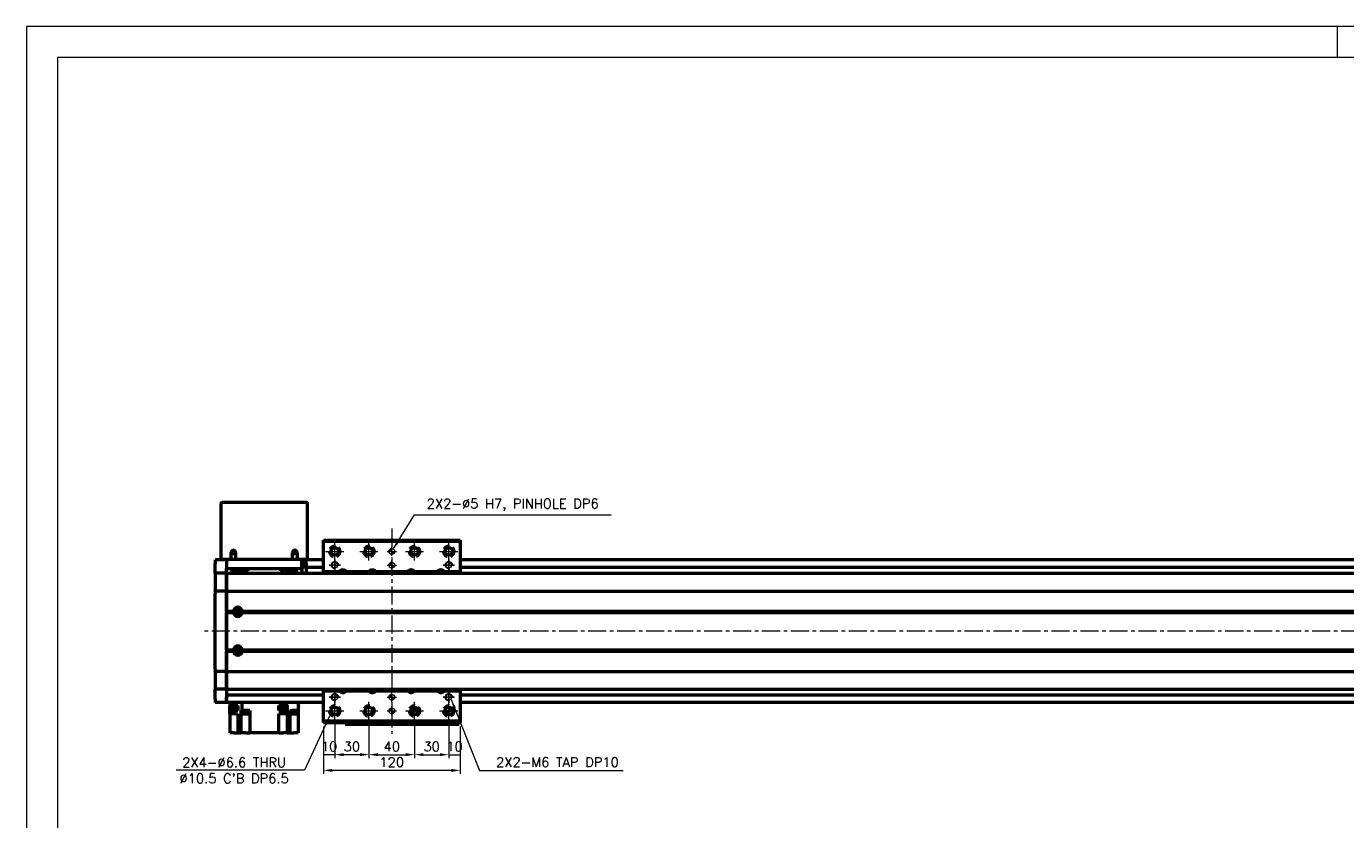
# Model space of a CAD drawing. Header units: millimetres. Extents: x 46891 to 50846, y 6223 to 10155.
# Tile 2 of 5: x 48547 to 49704, y 9459 to 10155. Entities that reach past the tile are written whole.
import ezdxf

# ---------------------------------------------------------------- set-up
doc = ezdxf.new("R2010")
doc.units = ezdxf.units.MM
doc.header["$LTSCALE"] = 0.5
doc.linetypes.add('CENTER', pattern=[50.8, 31.75, -6.35, 6.35, -6.35])
doc.linetypes.add('HIDDENX2', pattern=[19.05, 12.7, -6.35])
doc.layers.get('0').update_dxf_attribs({"lineweight": 20})
doc.layers.add('1', color=1, linetype='CENTER', lineweight=13)
doc.layers.add('외형선(ISO)', color=7, linetype='Continuous', lineweight=50)
doc.layers.add('2', color=2, linetype='HIDDENX2')
doc.layers.add('DIM', color=4, linetype='Continuous')
doc.styles.add('DSR TEXT', font='romans.shx', dxfattribs={"bigfont": 'whgtxt.shx'})
doc.styles.get("Standard").update_dxf_attribs({"font": 'romans.shx', "bigfont": 'whgtxt.shx'})
doc.dimstyles.new('DSR', dxfattribs={"dimscale": 2, "dimtxt": 3, "dimasz": 3, "dimexe": 0.5, "dimexo": 0.5, "dimgap": 0.5, "dimtad": 1, "dimdsep": 46, "dimtxsty": 'Standard', "dimcen": 2.5, "dimclrd": 4, "dimclre": 4, "dimclrt": 2, "dimadec": 0, "dimazin": 2, "dimtfac": 1, "dimtmove": 0, "dimatfit": 3, "dimfxl": 0, "dimlwd": -1, "dimlwe": -1, "dimarcsym": 0})

# ---------------------------------------------------------------- blocks, each defined once
blk = doc.blocks.new('A$C1C1952E1')
at = {"color": 1}
blk.add_lwpolyline([(0, 0), (420, 0), (420, 297), (0, 297)], close=True, dxfattribs=at)
at = {"color": 3}
blk.add_lwpolyline([(5, 5), (415, 5), (415, 292), (5, 292)], close=True, dxfattribs=at)
blk = doc.blocks.new('tap6')
blk.add_circle((0, 0), 2.5)
at = {"layer": 'DIM', "color": 1}
for p, q in [((-5, 0), (5, 0)), ((0, -5), (0, 5))]:
    blk.add_line(p, q, dxfattribs=at)
blk.add_arc((0, 0), 3, 263.303, 187.8802, dxfattribs=at)
blk = doc.blocks.new('A$C33E56CC6')
h = blk.add_hatch()
h.set_pattern_fill('ANSI31', color=256, style=0)
h.set_pattern_definition([(45, (-7065.45672, -6508.5399), (-0.0883883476, 0.0883883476), [])])
h.paths.add_polyline_path([(4, 6.5, 0.414214), (1.5, 4), (4, 4)])
h.paths.add_polyline_path([(6.5, 4), (4, 4), (4, 1.5, 0.414214)])
blk.add_circle((4, 4), 2.5)
at = {"layer": '1'}
for p, q in [((0, 4), (8, 4)), ((4, 0), (4, 8))]:
    blk.add_line(p, q, dxfattribs=at)
blk = doc.blocks.new('*D94')
at = {"color": 1, "linetype": 'ByBlock'}
for p, q in [((48807.2, 9540.9), (48807.2, 9513.1)), ((48817.2, 9542.9), (48817.2, 9513.1)), ((48817.2, 9516.1), (48807.2, 9516.1))]:
    blk.add_line(p, q, dxfattribs=at)
at = {"layer": 'Defpoints', "color": 0}
for p in [(48807.2, 9544.5), (48817.2, 9546.5), (48807.2, 9516.1)]:
    blk.add_point(p, dxfattribs=at)
at = {"color": 3, "insert": (48812.2, 9523.3), "char_height": 8.4, "attachment_point": 5, "style": 'DSR TEXT'}
blk.add_mtext('10', dxfattribs=at)
blk = doc.blocks.new('*D95')
at = {"color": 1, "linetype": 'ByBlock'}
for p, q in [((48817.2, 9542.9), (48817.2, 9513.1)), ((48847.2, 9542.9), (48847.2, 9513.1)), ((48839.4, 9516.1), (48825, 9516.1))]:
    blk.add_line(p, q, dxfattribs=at)
at = {"color": 1}
for points in [[(48825, 9517.4), (48825, 9514.8), (48817.2, 9516.1)], [(48839.4, 9517.4), (48839.4, 9514.8), (48847.2, 9516.1)]]:
    blk.add_solid(points, dxfattribs=at)
at = {"layer": 'Defpoints', "color": 0}
for p in [(48817.2, 9546.5), (48847.2, 9546.5), (48817.2, 9516.1)]:
    blk.add_point(p, dxfattribs=at)
at = {"color": 3, "insert": (48832.2, 9523.3), "char_height": 8.4, "attachment_point": 5, "style": 'DSR TEXT'}
blk.add_mtext('30', dxfattribs=at)
blk = doc.blocks.new('*D96')
at = {"color": 1, "linetype": 'ByBlock'}
for p, q in [((48847.2, 9542.9), (48847.2, 9513.1)), ((48887.2, 9542.9), (48887.2, 9513.1)), ((48855, 9516.1), (48879.4, 9516.1))]:
    blk.add_line(p, q, dxfattribs=at)
at = {"color": 1}
for points in [[(48855, 9517.4), (48855, 9514.8), (48847.2, 9516.1)], [(48879.4, 9517.4), (48879.4, 9514.8), (48887.2, 9516.1)]]:
    blk.add_solid(points, dxfattribs=at)
at = {"layer": 'Defpoints', "color": 0}
for p in [(48847.2, 9546.5), (48887.2, 9546.5), (48887.2, 9516.1)]:
    blk.add_point(p, dxfattribs=at)
at = {"color": 3, "insert": (48867.2, 9523.3), "char_height": 8.4, "attachment_point": 5, "style": 'DSR TEXT'}
blk.add_mtext('40', dxfattribs=at)
blk = doc.blocks.new('*D97')
at = {"color": 1, "linetype": 'ByBlock'}
for p, q in [((48887.2, 9542.9), (48887.2, 9513.1)), ((48917.2, 9542.9), (48917.2, 9513.1)), ((48895, 9516.1), (48909.4, 9516.1))]:
    blk.add_line(p, q, dxfattribs=at)
at = {"color": 1}
for points in [[(48895, 9517.4), (48895, 9514.8), (48887.2, 9516.1)], [(48909.4, 9517.4), (48909.4, 9514.8), (48917.2, 9516.1)]]:
    blk.add_solid(points, dxfattribs=at)
at = {"layer": 'Defpoints', "color": 0}
for p in [(48887.2, 9546.5), (48917.2, 9546.5), (48917.2, 9516.1)]:
    blk.add_point(p, dxfattribs=at)
at = {"color": 3, "insert": (48902.2, 9523.3), "char_height": 8.4, "attachment_point": 5, "style": 'DSR TEXT'}
blk.add_mtext('30', dxfattribs=at)
blk = doc.blocks.new('*D98')
at = {"color": 1, "linetype": 'ByBlock'}
for p, q in [((48917.2, 9542.9), (48917.2, 9513.1)), ((48927.2, 9540.9), (48927.2, 9513.1)), ((48917.2, 9516.1), (48927.2, 9516.1))]:
    blk.add_line(p, q, dxfattribs=at)
at = {"layer": 'Defpoints', "color": 0}
for p in [(48917.2, 9546.5), (48927.2, 9544.5), (48927.2, 9516.1)]:
    blk.add_point(p, dxfattribs=at)
at = {"color": 3, "insert": (48922.2, 9523.3), "char_height": 8.4, "attachment_point": 5, "style": 'DSR TEXT'}
blk.add_mtext('10', dxfattribs=at)
blk = doc.blocks.new('*D99')
at = {"color": 1, "linetype": 'ByBlock'}
for p, q in [((48807.2, 9540.9), (48807.2, 9499.3)), ((48927.2, 9540.9), (48927.2, 9499.3)), ((48919.4, 9502.3), (48815, 9502.3))]:
    blk.add_line(p, q, dxfattribs=at)
at = {"color": 1}
for points in [[(48815, 9503.6), (48815, 9501), (48807.2, 9502.3)], [(48919.4, 9503.6), (48919.4, 9501), (48927.2, 9502.3)]]:
    blk.add_solid(points, dxfattribs=at)
at = {"layer": 'Defpoints', "color": 0}
for p in [(48807.2, 9544.5), (48927.2, 9544.5), (48807.2, 9502.3)]:
    blk.add_point(p, dxfattribs=at)
at = {"color": 3, "insert": (48867.2, 9509.5), "char_height": 8.4, "attachment_point": 5, "style": 'DSR TEXT'}
blk.add_mtext('120', dxfattribs=at)

msp = doc.modelspace()

# ---------------------------------------------------------------- linework, layer by layer
at = {"color": 1}
msp.add_line((49696.54732, 10155.24872), (49696.54732, 10127.87072), dxfattribs=at)
at = {"layer": '1'}
for p, q in [((48867.18959, 9714.45863), (48867.18959, 9534.45863)), ((48817.18959, 9686.45863), (48817.18959, 9702.45863)), ((48847.18959, 9686.45863), (48847.18959, 9702.45863)), ((48887.18959, 9686.45863), (48887.18959, 9702.45863)), ((48917.18959, 9686.45863), (48917.18959, 9702.45863)), ((48809.18959, 9694.45863), (48825.18959, 9694.45863)), ((48839.18959, 9694.45863), (48855.18959, 9694.45863)), ((48879.18959, 9694.45863), (48895.18959, 9694.45863)), ((48909.18959, 9694.45863), (48925.18959, 9694.45863)), ((50122.18959, 9624.45863), (48702.18959, 9624.45863)), ((48817.18959, 9546.45863), (48817.18959, 9562.45863)), ((48847.18959, 9546.45863), (48847.18959, 9562.45863)), ((48887.18959, 9546.45863), (48887.18959, 9562.45863)), ((48917.18959, 9546.45863), (48917.18959, 9562.45863)), ((48809.18959, 9554.45863), (48825.18959, 9554.45863)), ((48839.18959, 9554.45863), (48855.18959, 9554.45863)), ((48879.18959, 9554.45863), (48895.18959, 9554.45863)), ((48909.18959, 9554.45863), (48925.18959, 9554.45863))]:
    msp.add_line(p, q, dxfattribs=at)
at = {"layer": '2'}
for centre in [(48817.18959, 9694.45863), (48847.18959, 9694.45863), (48887.18959, 9694.45863), (48917.18959, 9694.45863), (48817.18959, 9554.45863), (48847.18959, 9554.45863), (48887.18959, 9554.45863), (48917.18959, 9554.45863)]:
    msp.add_circle(centre, 5.25, dxfattribs=at)
at = {"layer": '외형선(ISO)'}
for p, q in [((48717.18959, 9736.45863), (48717.18959, 9687.45863)), ((48792.18959, 9737.45863), (48718.18959, 9737.45863)), ((48793.18959, 9687.45863), (48793.18959, 9736.45863)), ((48807.18959, 9703.45863), (48807.18959, 9704.45863)), ((48807.18959, 9704.45863), (48927.18959, 9704.45863)), ((48807.18959, 9676.95863), (48807.18959, 9703.45863)), ((48807.18959, 9703.45863), (48927.18959, 9703.45863)), ((48927.18959, 9704.45863), (48927.18959, 9703.45863)), ((48927.18959, 9703.45863), (48927.18959, 9676.95863)), ((48712.18959, 9686.95863), (48712.18959, 9683.95863)), ((48722.18959, 9686.95863), (48712.18959, 9686.95863)), ((48718.18959, 9687.45863), (48717.18959, 9687.45863)), ((48726.18959, 9687.45863), (48718.18959, 9687.45863)), ((48722.18959, 9687.45863), (48722.18959, 9679.45863)), ((48726.18959, 9687.45863), (48726.18959, 9693.45863)), ((48730.18959, 9687.45863), (48726.18959, 9687.45863)), ((48730.18959, 9693.45863), (48730.18959, 9687.45863)), ((48780.18959, 9687.45863), (48730.18959, 9687.45863)), ((48780.18959, 9687.45863), (48780.18959, 9693.45863)), ((48784.18959, 9687.45863), (48780.18959, 9687.45863)), ((48784.18959, 9693.45863), (48784.18959, 9687.45863)), ((48792.18959, 9687.45863), (48784.18959, 9687.45863)), ((48788.18959, 9679.45863), (48788.18959, 9687.45863)), ((48792.18959, 9686.95863), (48788.18959, 9686.95863)), ((48793.18959, 9687.45863), (48792.18959, 9687.45863)), ((48792.18959, 9683.95863), (48792.18959, 9686.95863)), ((48807.18959, 9686.95863), (48792.18959, 9686.95863)), ((50102.18959, 9686.95863), (48927.18959, 9686.95863)), ((48712.18959, 9682.09846), (48712.18959, 9683.95863)), ((48712.18959, 9681.1905), (48712.18959, 9682.09846)), ((48712.18959, 9675.91883), (48712.18959, 9681.1905)), ((48712.18959, 9675.45863), (48712.18959, 9675.91883)), ((48712.18959, 9675.45863), (48712.18959, 9672.75013)), ((48722.18959, 9675.45863), (48712.18959, 9675.45863)), ((48722.18959, 9675.45863), (48722.18959, 9679.45863)), ((48722.18959, 9679.45863), (48788.18959, 9679.45863)), ((48722.18959, 9672.75013), (48722.18959, 9675.45863)), ((48722.18959, 9675.45863), (50102.18959, 9675.45863)), ((48722.18959, 9675.45863), (48722.18959, 9672.75013)), ((48737.75983, 9677.45863), (48737.75983, 9679.45863)), ((48740.61936, 9677.45863), (48737.75983, 9677.45863)), ((48740.61936, 9679.45863), (48740.61936, 9677.45863)), ((48769.75983, 9677.45863), (48769.75983, 9679.45863)), ((48772.61936, 9677.45863), (48769.75983, 9677.45863)), ((48772.61936, 9679.45863), (48772.61936, 9677.45863)), ((48792.18959, 9684.55863), (48788.18959, 9684.55863)), ((48792.18959, 9682.25863), (48788.18959, 9682.25863)), ((48788.18959, 9680.96283), (48792.18959, 9680.96283)), ((48788.18959, 9679.45863), (48788.18959, 9675.45863)), ((48792.18959, 9683.95863), (48792.18959, 9681.45863)), ((48792.18959, 9680.45863), (48792.18959, 9681.45863)), ((48792.18959, 9680.45863), (48792.18959, 9676.45863)), ((48807.18959, 9680.45863), (48792.18959, 9680.45863)), ((48792.18959, 9676.45863), (48792.18959, 9675.45863)), ((48807.18959, 9676.95863), (48821.39451, 9676.95863)), ((48807.18959, 9675.45863), (48807.18959, 9676.95863)), ((48826.98468, 9676.95863), (48847.39451, 9676.95863)), ((48852.98468, 9676.95863), (48881.39451, 9676.95863)), ((48886.98468, 9676.95863), (48907.39451, 9676.95863)), ((48912.98468, 9676.95863), (48927.18959, 9676.95863)), ((50102.18959, 9680.45863), (48927.18959, 9680.45863)), ((48927.18959, 9676.95863), (48927.18959, 9675.45863)), ((48712.18959, 9672.75013), (48712.18959, 9660.15013)), ((48722.18959, 9660.15013), (48722.18959, 9672.75013)), ((48722.18959, 9672.75013), (48722.18959, 9660.15013)), ((48712.18959, 9659.68604), (48712.18959, 9660.15013)), ((48712.18959, 9659.68604), (48712.18959, 9657.68604)), ((48722.18959, 9659.68604), (48712.18959, 9659.68604)), ((48712.18959, 9591.23122), (48712.18959, 9657.68604)), ((48722.18959, 9660.15013), (48722.18959, 9659.68604)), ((48722.18959, 9659.68604), (48722.18959, 9660.15013)), ((48722.18959, 9657.68604), (48722.18959, 9659.68604)), ((48722.18959, 9659.68604), (50102.18959, 9659.68604)), ((48722.18959, 9659.68604), (48722.18959, 9657.68604)), ((48722.18959, 9657.68604), (48722.18959, 9591.23122)), ((48722.18959, 9641.95863), (48722.18959, 9657.68604)), ((48722.18959, 9641.95863), (48728.22097, 9641.95863)), ((48722.18959, 9641.45863), (48728.68959, 9641.45863)), ((48722.18959, 9640.95863), (48728.22097, 9640.95863)), ((48722.18959, 9607.95863), (48722.18959, 9640.95863)), ((48733.46538, 9642.45863), (48730.9138, 9642.45863)), ((48735.68959, 9641.45863), (50088.68959, 9641.45863)), ((48736.15822, 9641.95863), (50088.22097, 9641.95863)), ((48736.15822, 9640.95863), (50088.22097, 9640.95863)), ((48722.18959, 9607.95863), (48728.22097, 9607.95863)), ((48722.18959, 9607.45863), (48728.68959, 9607.45863)), ((48722.18959, 9606.95863), (48728.22097, 9606.95863)), ((48722.18959, 9591.23122), (48722.18959, 9606.95863)), ((48733.46538, 9606.45863), (48730.9138, 9606.45863)), ((48735.68959, 9607.45863), (50088.68959, 9607.45863)), ((48736.15822, 9607.95863), (50088.22097, 9607.95863)), ((48736.15822, 9606.95863), (50088.22097, 9606.95863)), ((48712.18959, 9591.23122), (48712.18959, 9589.23122)), ((48712.18959, 9588.76713), (48712.18959, 9589.23122)), ((48722.18959, 9589.23122), (48712.18959, 9589.23122)), ((48712.18959, 9588.76713), (48712.18959, 9576.16713)), ((48722.18959, 9589.23122), (48722.18959, 9591.23122)), ((48722.18959, 9591.23122), (48722.18959, 9589.23122)), ((48722.18959, 9589.23122), (48722.18959, 9588.76713)), ((48722.18959, 9589.23122), (50102.18959, 9589.23122)), ((48722.18959, 9588.76713), (48722.18959, 9589.23122)), ((48722.18959, 9576.16713), (48722.18959, 9588.76713)), ((48722.18959, 9588.76713), (48722.18959, 9576.16713)), ((48712.18959, 9576.16713), (48712.18959, 9573.45863)), ((48712.18959, 9572.99843), (48712.18959, 9573.45863)), ((48722.18959, 9573.45863), (48712.18959, 9573.45863)), ((48712.18959, 9567.72676), (48712.18959, 9572.99843)), ((48722.18959, 9573.45863), (48722.18959, 9576.16713)), ((48722.18959, 9576.16713), (48722.18959, 9573.45863)), ((48722.18959, 9573.45863), (48722.18959, 9572.99843)), ((48722.18959, 9573.45863), (50102.18959, 9573.45863)), ((48722.18959, 9572.99843), (48722.18959, 9567.72676)), ((48807.18959, 9571.95863), (48807.18959, 9573.45863)), ((48821.39451, 9571.95863), (48807.18959, 9571.95863)), ((48807.18959, 9545.45863), (48807.18959, 9571.95863)), ((48847.39451, 9571.95863), (48826.98468, 9571.95863)), ((48881.39451, 9571.95863), (48852.98468, 9571.95863)), ((48907.39451, 9571.95863), (48886.98468, 9571.95863)), ((48927.18959, 9571.95863), (48912.98468, 9571.95863)), ((48927.18959, 9573.45863), (48927.18959, 9571.95863)), ((48927.18959, 9571.95863), (48927.18959, 9545.45863)), ((48712.18959, 9566.8188), (48712.18959, 9567.72676)), ((48712.18959, 9564.95863), (48712.18959, 9566.8188)), ((48712.18959, 9564.95863), (48712.18959, 9561.95863)), ((48722.18959, 9561.95863), (48712.18959, 9561.95863)), ((48807.18959, 9568.45863), (48722.18959, 9568.45863)), ((48722.18959, 9567.72676), (48722.18959, 9566.8188)), ((48722.18959, 9564.95863), (48722.18959, 9566.8188)), ((48722.18959, 9566.8188), (48722.18959, 9564.95863)), ((48722.18959, 9564.95863), (48722.18959, 9561.95863)), ((48722.18959, 9561.95863), (48722.18959, 9564.95863)), ((48807.18959, 9561.95863), (48722.18959, 9561.95863)), ((48725.15468, 9559.35863), (48725.18959, 9559.35863)), ((48725.15468, 9559.35863), (48725.15468, 9558.65863)), ((48731.05468, 9558.65863), (48725.15468, 9558.65863)), ((48725.18959, 9561.95863), (48725.18959, 9559.35863)), ((48730.74957, 9559.35863), (48725.18959, 9559.35863)), ((48725.18959, 9554.85863), (48725.18959, 9558.65863)), ((48725.30468, 9558.65863), (48725.30468, 9556.65863)), ((48730.74957, 9559.35863), (48732.18959, 9559.35863)), ((48730.90468, 9558.65863), (48730.90468, 9556.65863)), ((48731.05468, 9559.35863), (48731.05468, 9558.65863)), ((48732.18959, 9559.35863), (48732.18959, 9554.85863)), ((48735.63022, 9561.95863), (48735.63022, 9554.85863)), ((48771.39981, 9559.35863), (48767.98959, 9559.35863)), ((48767.98959, 9554.85863), (48767.98959, 9559.35863)), ((48768.90234, 9559.35863), (48768.90234, 9558.65863)), ((48774.80234, 9558.65863), (48768.90234, 9558.65863)), ((48769.05234, 9558.65863), (48769.05234, 9556.65863)), ((48771.39981, 9559.35863), (48772.30488, 9559.35863)), ((48774.74896, 9559.35863), (48772.30488, 9559.35863)), ((48774.65234, 9558.65863), (48774.65234, 9556.65863)), ((48774.74896, 9561.95863), (48774.74896, 9559.35863)), ((48775.14827, 9559.35863), (48774.74896, 9559.35863)), ((48774.80234, 9559.35863), (48774.80234, 9558.65863)), ((48775.14827, 9559.35863), (48775.46822, 9559.35863)), ((48775.46822, 9559.35863), (48775.46822, 9554.85863)), ((48785.18959, 9561.95863), (48785.18959, 9554.85863)), ((48785.18959, 9559.35863), (48785.22451, 9559.35863)), ((48785.22451, 9558.65863), (48785.18959, 9558.65863)), ((48785.22451, 9559.35863), (48785.22451, 9558.65863)), ((50102.18959, 9568.45863), (48927.18959, 9568.45863)), ((50102.18959, 9561.95863), (48927.18959, 9561.95863)), ((48725.18959, 9551.85863), (48725.18959, 9554.85863)), ((48725.18959, 9554.85863), (48730.74957, 9554.85863)), ((48725.18959, 9551.85863), (48725.18959, 9535.35863)), ((48730.74957, 9551.85863), (48725.18959, 9551.85863)), ((48730.90468, 9556.65863), (48725.30468, 9556.65863)), ((48732.18959, 9554.85863), (48730.74957, 9554.85863)), ((48730.74957, 9551.85863), (48732.18959, 9551.85863)), ((48732.18959, 9551.85863), (48732.18959, 9535.35863)), ((48734.68151, 9554.85863), (48734.68151, 9535.35863)), ((48734.68151, 9554.85863), (48735.23092, 9554.85863)), ((48735.63022, 9554.85863), (48735.23092, 9554.85863)), ((48742.68959, 9554.85863), (48735.63022, 9554.85863)), ((48735.89363, 9554.85863), (48735.89363, 9554.35863)), ((48741.89363, 9554.35863), (48735.89363, 9554.35863)), ((48735.94363, 9554.35863), (48735.94363, 9553.65863)), ((48741.84363, 9553.65863), (48735.94363, 9553.65863)), ((48736.09363, 9553.65863), (48736.09363, 9551.65863)), ((48741.69363, 9551.65863), (48736.09363, 9551.65863)), ((48741.69363, 9553.65863), (48741.69363, 9551.65863)), ((48741.84363, 9554.35863), (48741.84363, 9553.65863)), ((48741.89363, 9554.85863), (48741.89363, 9554.35863)), ((48742.68959, 9554.85863), (48742.68959, 9535.35863)), ((48767.98959, 9554.85863), (48774.74896, 9554.85863)), ((48767.98959, 9535.35863), (48767.98959, 9551.85863)), ((48774.74896, 9551.85863), (48767.98959, 9551.85863)), ((48774.65234, 9556.65863), (48769.05234, 9556.65863)), ((48774.74896, 9554.85863), (48774.74896, 9551.85863)), ((48774.74896, 9554.85863), (48775.14827, 9554.85863)), ((48775.14827, 9551.85863), (48774.74896, 9551.85863)), ((48775.46822, 9554.85863), (48775.14827, 9554.85863)), ((48775.14827, 9551.85863), (48775.46822, 9551.85863)), ((48775.46822, 9551.85863), (48775.46822, 9535.35863)), ((48777.68959, 9554.85863), (48777.68959, 9535.35863)), ((48777.68959, 9554.85863), (48779.62961, 9554.85863)), ((48778.6783, 9554.85863), (48778.6783, 9554.35863)), ((48784.6783, 9554.35863), (48778.6783, 9554.35863)), ((48778.7283, 9554.35863), (48778.7283, 9553.65863)), ((48784.6283, 9553.65863), (48778.7283, 9553.65863)), ((48778.8783, 9553.65863), (48778.8783, 9551.65863)), ((48784.4783, 9551.65863), (48778.8783, 9551.65863)), ((48785.18959, 9554.85863), (48779.62961, 9554.85863)), ((48784.4783, 9553.65863), (48784.4783, 9551.65863)), ((48784.6283, 9554.35863), (48784.6283, 9553.65863)), ((48784.6783, 9554.85863), (48784.6783, 9554.35863)), ((48785.18959, 9554.85863), (48785.18959, 9535.35863)), ((48884.18959, 9555.8334), (48884.18959, 9553.08386)), ((48884.68959, 9555.95865), (48884.25021, 9555.95865)), ((48890.12896, 9555.95866), (48884.25022, 9555.95866)), ((48884.68959, 9555.95865), (48884.98959, 9555.95865)), ((48884.68959, 9552.30456), (48884.68959, 9555.95865)), ((48889.38959, 9555.95865), (48884.98959, 9555.95865)), ((48884.98959, 9555.95865), (48884.98959, 9551.99895)), ((48886.7766, 9557.73268), (48886.58959, 9557.35866)), ((48886.58959, 9557.35866), (48886.78959, 9557.35866)), ((48886.78959, 9557.35866), (48886.78959, 9556.95866)), ((48886.78959, 9556.95866), (48887.58959, 9556.95866)), ((48887.58959, 9557.35866), (48887.78959, 9557.35866)), ((48887.58959, 9556.95866), (48887.58959, 9557.35866)), ((48887.78959, 9557.35866), (48887.60258, 9557.73268)), ((48889.38959, 9555.95865), (48889.68959, 9555.95865)), ((48889.38959, 9551.99895), (48889.38959, 9555.95865)), ((48890.12897, 9555.95865), (48889.68959, 9555.95865)), ((48889.68959, 9555.95865), (48889.68959, 9552.30456)), ((48890.18959, 9555.8334), (48890.18959, 9553.08386)), ((48807.18959, 9544.45863), (48807.18959, 9545.45863)), ((48927.18959, 9545.45863), (48807.18959, 9545.45863)), ((48807.18959, 9544.45863), (48927.18959, 9544.45863)), ((48826.18959, 9544.45863), (48826.18959, 9542.95867)), ((48826.18959, 9542.95865), (48826.18959, 9542.95867)), ((48826.18959, 9542.95865), (48876.18959, 9542.95865)), ((48829.18959, 9542.95868), (48873.18959, 9542.95868)), ((48876.18959, 9542.95867), (48876.18959, 9544.45863)), ((48876.18959, 9544.45863), (48876.18959, 9542.95867)), ((48876.18959, 9542.95867), (48876.18959, 9544.45863)), ((48876.18959, 9544.45863), (48876.18959, 9542.95867)), ((48876.18959, 9542.95865), (48876.18959, 9542.95867)), ((48876.18959, 9542.95865), (48876.18959, 9542.95867)), ((48876.18959, 9542.95865), (48926.18959, 9542.95865)), ((48879.18959, 9542.95868), (48923.18959, 9542.95868)), ((48926.18959, 9542.95867), (48926.18959, 9544.45863)), ((48927.18959, 9545.45863), (48927.18959, 9544.45863)), ((48728.68959, 9535.35863), (48725.18959, 9535.35863)), ((48728.68959, 9535.35863), (48732.18959, 9535.35863)), ((48732.18959, 9535.35863), (48734.68151, 9535.35863)), ((48739.18959, 9535.35863), (48734.68151, 9535.35863)), ((48739.18959, 9535.35863), (48742.68959, 9535.35863)), ((48767.98959, 9535.35863), (48742.68959, 9535.35863)), ((48767.98959, 9535.35863), (48771.48959, 9535.35863)), ((48775.46822, 9535.35863), (48771.48959, 9535.35863)), ((48775.46822, 9535.35863), (48777.68959, 9535.35863)), ((48777.68959, 9535.35863), (48781.18959, 9535.35863)), ((48785.18959, 9535.35863), (48781.18959, 9535.35863))]:
    msp.add_line(p, q, dxfattribs=at)
for centre, radius in [((48817.18959, 9694.45863), 3.3), ((48847.18959, 9694.45863), 3.3), ((48887.18959, 9694.45863), 3.3), ((48917.18959, 9694.45863), 3.3), ((48728.18959, 9693.45863), 1.2295), ((48782.18959, 9693.45863), 1.2295), ((48732.18959, 9641.45863), 2.25), ((48732.18959, 9641.45863), 1.621), ((48732.18959, 9607.45863), 2.25), ((48732.18959, 9607.45863), 1.621), ((48817.18959, 9554.45863), 3.3), ((48847.18959, 9554.45863), 3.3), ((48887.18959, 9554.45863), 3.3), ((48917.18959, 9554.45863), 3.3)]:
    msp.add_circle(centre, radius, dxfattribs=at)
for centre, radius, start, end in [((48718.18959, 9736.45863), 1, 90, 180), ((48792.18959, 9736.45863), 1, 0, 90), ((48728.18959, 9693.45863), 2, 0, 180), ((48782.18959, 9693.45863), 2, 0, 180), ((48731.18959, 9673.95863), 5.25, 16.60154937, 163.39845063), ((48731.18959, 9673.95863), 3.3, 27.03569139, 152.96430861), ((48731.18959, 9673.95863), 2.4585, 37.59876735, 142.40123265), ((48779.18959, 9673.95863), 5.25, 16.60154937, 163.39845063), ((48779.18959, 9673.95863), 3.3, 27.03569139, 152.96430861), ((48779.18959, 9673.95863), 2.4585, 37.59876735, 142.40123265), ((48824.18959, 9674.45863), 3.75, 138.18968531, 164.53394281), ((48824.18959, 9674.45863), 3.75, 41.8103149, 138.1896851), ((48824.18959, 9674.45863), 2.25, 26.38788466, 153.61211534), ((48824.18959, 9674.45863), 2, 30.00009856, 149.99990144), ((48824.18959, 9674.45863), 3.75, 15.46605719, 41.81031469), ((48850.18959, 9674.45863), 3.75, 138.18968531, 164.53394281), ((48850.18959, 9674.45863), 3.75, 41.8103149, 138.1896851), ((48850.18959, 9674.45863), 2.25, 26.38788466, 153.61211534), ((48850.18959, 9674.45863), 2, 30.00009856, 149.99990144), ((48850.18959, 9674.45863), 3.75, 15.46605719, 41.81031469), ((48884.18959, 9674.45863), 3.75, 138.18968531, 164.53394281), ((48884.18959, 9674.45863), 3.75, 41.8103149, 138.1896851), ((48884.18959, 9674.45863), 2.25, 26.38788466, 153.61211534), ((48884.18959, 9674.45863), 2, 30.00009856, 149.99990144), ((48884.18959, 9674.45863), 3.75, 15.46605719, 41.81031469), ((48910.18959, 9674.45863), 3.75, 138.18968531, 164.53394281), ((48910.18959, 9674.45863), 3.75, 41.8103149, 138.1896851), ((48910.18959, 9674.45863), 2.25, 26.38788466, 153.61211534), ((48910.18959, 9674.45863), 2, 30.00009856, 149.99990144), ((48910.18959, 9674.45863), 3.75, 15.46605719, 41.81031469), ((48732.18959, 9641.45863), 4, 7.18075578, 172.81924422), ((48732.18959, 9641.45863), 4, 187.18075578, 352.81924422), ((48732.18959, 9607.45863), 4, 7.18075578, 172.81924422), ((48732.18959, 9607.45863), 4, 187.18075572, 352.81924428), ((48824.18959, 9574.45863), 3.75, 195.46596272, 221.81031469), ((48824.18959, 9574.45863), 3.75, 221.8103149, 318.1896851), ((48824.18959, 9574.45863), 2.25, 206.38771527, 333.61228473), ((48824.18959, 9574.45863), 2, 209.99990145, 330.00009855), ((48824.18959, 9574.45863), 3.75, 318.18968531, 344.53403728), ((48850.18959, 9574.45863), 3.75, 195.46596272, 221.81031469), ((48850.18959, 9574.45863), 3.75, 221.8103149, 318.1896851), ((48850.18959, 9574.45863), 2.25, 206.38771527, 333.61228473), ((48850.18959, 9574.45863), 2, 209.99990145, 330.00009855), ((48850.18959, 9574.45863), 3.75, 318.18968531, 344.53403728), ((48884.18959, 9574.45863), 3.75, 195.46596272, 221.81031469), ((48884.18959, 9574.45863), 3.75, 221.8103149, 318.1896851), ((48884.18959, 9574.45863), 2.25, 206.38771527, 333.61228473), ((48884.18959, 9574.45863), 2, 209.99990145, 330.00009855), ((48884.18959, 9574.45863), 3.75, 318.18968531, 344.53403728), ((48910.18959, 9574.45863), 3.75, 195.46596272, 221.81031469), ((48910.18959, 9574.45863), 3.75, 221.8103149, 318.1896851), ((48910.18959, 9574.45863), 2.25, 206.38771527, 333.61228473), ((48910.18959, 9574.45863), 2, 209.99990145, 330.00009855), ((48910.18959, 9574.45863), 3.75, 318.18968531, 344.53403728), ((48916.18959, 9556.45863), 2.5, 208.41031562, 24.7196296), ((48916.18959, 9549.45863), 2.5, 45.59926828, 111.78083655)]:
    msp.add_arc(centre, radius, start, end, dxfattribs=at)
for centre, major_axis, start_param, end_param in [((48829.18959, 9542.95867), (-3, 0), 4.7127850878, 6.2839775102), ((48873.18959, 9542.95867), (3, 0), 0.0003960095, 1.5707963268), ((48879.18959, 9542.95867), (-3, 0), 4.7126056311, 6.2836186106), ((48879.18959, 9542.95867), (-3, 0), 4.7124606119, 6.2833285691), ((48923.18959, 9542.95867), (3, 0), 0.0002165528, 1.5707963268)]:
    msp.add_ellipse(centre, major_axis=major_axis, ratio=0.00001, start_param=start_param, end_param=end_param, dxfattribs=at)
for points in [[(48740.61936, 9677.45863), (48739.18959, 9676.95902), (48737.75983, 9677.45863)], [(48772.61936, 9677.45863), (48771.18959, 9676.95902), (48769.75983, 9677.45863)]]:
    msp.add_rational_spline(points, [1, 1.22925, 1], degree=2, dxfattribs=at)
for points in [[(48728.68959, 9641.45863), (48728.45528, 9641.69294), (48728.22097, 9641.95863)], [(48728.22097, 9640.95863), (48728.45528, 9641.22432), (48728.68959, 9641.45863)], [(48736.15822, 9641.95863), (48735.92391, 9641.69294), (48735.68959, 9641.45863)], [(48735.68959, 9641.45863), (48735.92391, 9641.22432), (48736.15822, 9640.95863)], [(48728.68959, 9607.45863), (48728.45528, 9607.69294), (48728.22097, 9607.95863)], [(48728.22097, 9606.95863), (48728.45528, 9607.22432), (48728.68959, 9607.45863)], [(48736.15822, 9607.95863), (48735.92391, 9607.69294), (48735.68959, 9607.45863)], [(48735.68959, 9607.45863), (48735.92391, 9607.22432), (48736.15822, 9606.95863)]]:
    msp.add_open_spline(points, degree=2, dxfattribs=at)

# ---------------------------------------------------------------- block references
at = {"xscale": 5.4756, "yscale": 5.4756, "zscale": 5.4756}
msp.add_blockref('A$C1C1952E1', (48546.67132, 8528.99552), dxfattribs=at)
for p in [(48863.18959, 9690.45863), (48863.18959, 9678.45863), (48863.18959, 9562.45863), (48863.18959, 9550.45863)]:
    msp.add_blockref('A$C33E56CC6', p)
at = {"rotation": 90}
for p in [(48817.18959, 9682.45863), (48917.18959, 9682.45863), (48817.18959, 9566.45863), (48917.18959, 9566.45863)]:
    msp.add_blockref('tap6', p, dxfattribs=at)

# ---------------------------------------------------------------- texts
at = {"color": 3, "char_height": 8.4, "style": 'DSR TEXT'}
for s, insert, attachment_point in [('2X2-%%C5 H7, PINHOLE DP6', (48897.82878, 9729.65985), 7), ("2X4-%%C6.6 THRU\\P%%C10.5 C'B DP6.5", (48728.89712, 9502.27322), 5), ('2X2-M6 TAP DP10', (49012.48113, 9509.5324), 5)]:
    msp.add_mtext(s, dxfattribs=dict(at, insert=insert, attachment_point=attachment_point))

# ---------------------------------------------------------------- dimensions: what is measured, and where the dimension line sits
for base, p1, p2, picture, middle in [((48807.18959, 9516.09971), (48817.18959, 9546.45863), (48807.18959, 9544.45863), '*D94', (48812.18959, 9523.29971)), ((48807.18959, 9502.29776), (48927.18959, 9544.45863), (48807.18959, 9544.45863), '*D99', (48867.18959, 9509.49776)), ((48817.18959, 9516.09971), (48847.18959, 9546.45863), (48817.18959, 9546.45863), '*D95', (48832.18959, 9523.29971)), ((48887.18959, 9516.09971), (48847.18959, 9546.45863), (48887.18959, 9546.45863), '*D96', (48867.18959, 9523.29971)), ((48917.18959, 9516.09971), (48887.18959, 9546.45863), (48917.18959, 9546.45863), '*D97', (48902.18959, 9523.29971)), ((48927.18959, 9516.09971), (48917.18959, 9546.45863), (48927.18959, 9544.45863), '*D98', (48922.18959, 9523.29971))]:
    dim = msp.add_linear_dim(base=base, p1=p1, p2=p2, dimstyle='DSR', override={"dimscale": 3, "dimtxt": 2.8, "dimasz": 2.600136, "dimexe": 1, "dimexo": 1.2, "dimgap": 1, "dimdec": 4, "dimtxsty": 'DSR TEXT', "dimclrd": 1, "dimclre": 1, "dimclrt": 3, "dimtdec": 4, "dimtix": 1})
    dim.commit()
    dim.dimension.update_dxf_attribs({"geometry": picture, "text_midpoint": middle})

# ---------------------------------------------------------------- leaders
at = {"annotation_type": 0, "has_hookline": 1}
for points, hookline_direction, text_width in [([(48868.51684, 9696.57722), (48887.02838, 9726.65985), (48894.82878, 9726.65985)], 0, 161.875), ([(48919.39119, 9564.42075), (48944.05572, 9502.3324), (48951.85613, 9502.3324)], 0, 115.25), ([(48813.23728, 9551.00295), (48790.52253, 9502.39523), (48782.72212, 9502.39523)], 1, 101.65)]:
    msp.add_leader(points, dimstyle='DSR', override={"dimscale": 3, "dimtxt": 2.8, "dimasz": 2.600136, "dimexe": 1, "dimexo": 1.2, "dimgap": 1, "dimdec": 4, "dimtxsty": 'DSR TEXT', "dimclrd": 1, "dimclre": 1, "dimclrt": 3, "dimtdec": 4, "dimtix": 1}, dxfattribs=dict(at, hookline_direction=hookline_direction, text_width=text_width))

doc.saveas('drawing.dxf')
